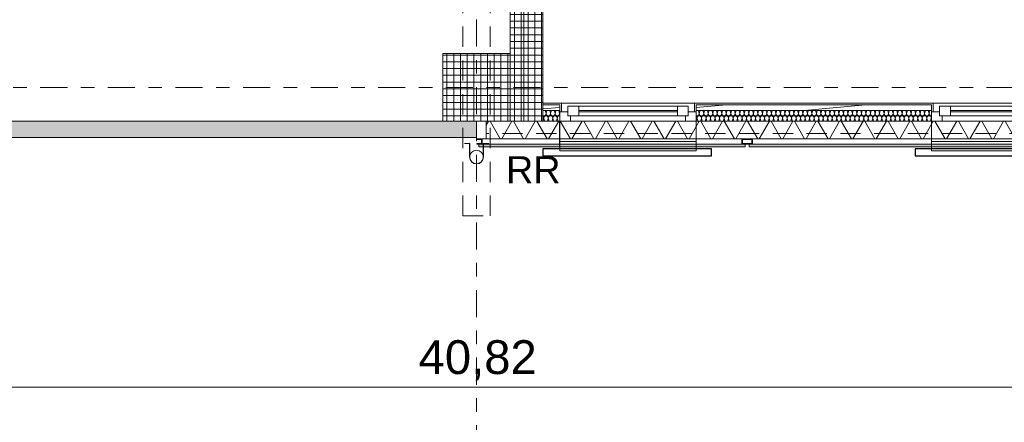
# Model space of a CAD drawing. Header units: metres. Extents: x -167 to 233, y -155 to 122.
# Tile 13 of 68: x 34.37 to 41.66, y 26.11 to 29.09. Entities that reach past the tile are written whole.
import ezdxf
from ezdxf.enums import TextEntityAlignment as Align

# ---------------------------------------------------------------- set-up
doc = ezdxf.new("R2010")
doc.units = ezdxf.units.M
doc.header["$MEASUREMENT"] = 0
for name, pattern in [('Raster', [0.4, 0.2, -0.1, 0, -0.1]), ('Strichlinie eng', [0.23, 0.15, -0.08]), ('Untersicht', [0.2, 0.15, -0.05]), ('Wipeout_Contour', [1, 0, -1])]:
    doc.linetypes.add(name, pattern=pattern)
for name, color, linetype in [('10 Fassade', 7, 'Continuous'), ('10 Stütze', 7, 'Continuous'), ('10 Wand außen', 7, 'Continuous'), ('10 Wand innen tragend', 7, 'Continuous'), ('20 Decke', 7, 'Continuous'), ('20 Träger', 7, 'Continuous'), ('30 Dachentwässerung', 7, 'Continuous'), ('40 Absturzsicherung', 7, 'Continuous'), ('50 Sanitäreinrichtung', 7, 'Continuous'), ('90 Achsraster', 7, 'Continuous'), ('94 Genehmigungsplanung Bemaßung', 7, 'Continuous')]:
    doc.layers.add(name, color=color, linetype=linetype)
doc.styles.add('ERSTELLTER_STIL_1', font='arial.ttf')
doc.styles.add('ERSTELLTER_STIL_2', font='arial.ttf')
doc.dimstyles.new('ERSTELLTER_STIL__1', dxfattribs={"dimtxt": 0.25, "dimasz": 0.19, "dimexe": 0.18, "dimexo": 0.1, "dimgap": 0, "dimtad": 1, "dimtih": 1, "dimtoh": 1, "dimzin": 0, "dimdsep": 46, "dimtxsty": 'ERSTELLTER_STIL_1', "dimblk": 'ARROWHEAD_6', "dimblk1": 'ARROWHEAD_6', "dimblk2": 'ARROWHEAD_6', "dimcen": 0.09, "dimclrd": 7, "dimclre": 7, "dimclrt": 7, "dimazin": 0, "dimtfac": 1, "dimtdec": 4, "dimtmove": 0, "dimatfit": 3, "dimfxl": 1, "dimtolj": 1, "dimtzin": 0, "dimarcsym": 0})
pattern_1 = [(0, (27236.132094, 33357.27905), (0, 0.05), []), (90, (27236.132094, 33357.27905), (-0.05, 0), [])]
pattern_2 = [(0, (27236.132094, 33357.27905), (0, 0.075), [0, -0.075])]
pattern_3 = [(5, (27236.13209, 33357.27905), (-0.00784401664, 0.08965752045), [])]

# ---------------------------------------------------------------- blocks, each defined once
blk = doc.blocks.new('Rechteck Raster Kassetten Fassade - ACB_2')
at = {"layer": '50 Sanitäreinrichtung', "linetype": 'Continuous', "lineweight": 0, "true_color": 0x9e9e9e}
for points in [[(0.04, 0.13), (0.04, 0.17), (0, 0.17), (0, 0.165), (0.035, 0.165), (0.035, 0.135), (0, 0.135), (0, 0.13)], [(0.015, 0.19), (0.015, 0.17), (1.985, 0.17), (1.985, 0.19)], [(2.015, 0.19), (2.015, 0.17), (3.985, 0.17), (3.985, 0.19)]]:
    blk.add_hatch(color=253, dxfattribs=at).paths.add_polyline_path(points)
h = blk.add_hatch(color=253, dxfattribs=at)
h.paths.add_polyline_path([(2.04, 0.13), (2.04, 0.17), (1.96, 0.17), (1.96, 0.13)])
h.paths.add_polyline_path([(1.965, 0.165), (2.035, 0.165), (2.035, 0.135), (1.965, 0.135)], flags=0)
at = {"layer": '50 Sanitäreinrichtung', "linetype": 'Continuous', "lineweight": 18}
h = blk.add_hatch(dxfattribs=at)
h.set_pattern_fill('Dämmung__weich_0001', color=8, style=0, pattern_type=2)
h.set_pattern_definition([(60, (0, 0), (-0.1299038, 0.075), []), (120, (0, 0), (0.1299038, 0.075), [])])
h.paths.add_polyline_path([(0, 0), (20.25, 0), (20.38, 0.13), (0, 0.13)])
at = {"layer": '50 Sanitäreinrichtung', "color": 251, "linetype": 'Continuous', "lineweight": 18, "true_color": 0x5f5f5f}
for p, q in [((0.04, 0.17), (0, 0.17)), ((0, 0.17), (0, 0.165)), ((0.04, 0.17), (0, 0.17)), ((0, 0.17), (0, 0.165)), ((0.035, 0.165), (0, 0.165)), ((0.035, 0.165), (0, 0.165)), ((1.985, 0.19), (0.015, 0.19)), ((0.015, 0.19), (0.015, 0.17)), ((1.985, 0.19), (0.015, 0.19)), ((0.015, 0.19), (0.015, 0.17)), ((0.015, 0.17), (1.985, 0.17)), ((0.015, 0.17), (1.985, 0.17)), ((0.035, 0.165), (0.035, 0.135)), ((0.035, 0.165), (0.035, 0.135)), ((0.04, 0.17), (0.04, 0.13)), ((0.04, 0.17), (0.04, 0.13)), ((1.6236, 0.19), (0.6136, 0.19)), ((0.6136, 0), (0.6136, 0.19)), ((1.6236, 0), (1.6236, 0.19)), ((2.04, 0.17), (1.96, 0.17)), ((1.96, 0.17), (1.96, 0.13)), ((2.04, 0.17), (1.96, 0.17)), ((1.96, 0.17), (1.96, 0.13)), ((1.965, 0.165), (1.965, 0.135)), ((2.035, 0.165), (1.965, 0.165)), ((1.965, 0.165), (1.965, 0.135)), ((2.035, 0.165), (1.965, 0.165)), ((1.985, 0.17), (1.985, 0.19)), ((1.985, 0.17), (1.985, 0.19)), ((3.985, 0.19), (2.015, 0.19)), ((2.015, 0.19), (2.015, 0.17)), ((3.985, 0.19), (2.015, 0.19)), ((2.015, 0.19), (2.015, 0.17)), ((2.015, 0.17), (3.985, 0.17)), ((2.015, 0.17), (3.985, 0.17)), ((2.035, 0.165), (2.035, 0.135)), ((2.035, 0.165), (2.035, 0.135)), ((2.04, 0.17), (2.04, 0.13)), ((2.04, 0.17), (2.04, 0.13)), ((4.3736, 0.19), (3.3636, 0.19)), ((3.3636, 0), (3.3636, 0.19)), ((0.035, 0.135), (0, 0.135)), ((0, 0.135), (0, 0.13)), ((0.035, 0.135), (0, 0.135)), ((0, 0.135), (0, 0.13)), ((0.04, 0.13), (0, 0.13)), ((0.04, 0.13), (0, 0.13)), ((20.38, 0.13), (0, 0.13)), ((2.04, 0.13), (1.96, 0.13)), ((2.04, 0.13), (1.96, 0.13)), ((2.035, 0.135), (1.965, 0.135)), ((2.035, 0.135), (1.965, 0.135)), ((0, 0), (20.25, 0)), ((0.6136, 0), (1.6236, 0)), ((3.3636, 0), (4.3736, 0))]:
    blk.add_line(p, q, dxfattribs=at)
at = {"layer": '50 Sanitäreinrichtung', "color": 251, "linetype": 'Strichlinie eng', "lineweight": 18, "true_color": 0x5f5f5f}
blk.add_line((20.34, 0.09), (0, 0.09), dxfattribs=at)
blk = doc.blocks.new('*X36', base_point=(27236.1321, 33357.279))
at = {"layer": '10 Wand außen', "color": 8, "linetype": 'Continuous', "lineweight": 18}
for p, q in [((38.2654, 28.3957), (38.2594, 28.4197)), ((38.2654, 28.3957), (38.2714, 28.4197)), ((38.2988, 28.3957), (38.2928, 28.4197)), ((38.2988, 28.3957), (38.3048, 28.4197)), ((38.3321, 28.3957), (38.3261, 28.4197)), ((38.3321, 28.3957), (38.3381, 28.4197)), ((38.3654, 28.3957), (38.3594, 28.4197)), ((38.2431, 28.3397), (38.2488, 28.3624)), ((38.2544, 28.3397), (38.2488, 28.3624)), ((38.2764, 28.3397), (38.2821, 28.3624)), ((38.2878, 28.3397), (38.2821, 28.3624)), ((38.3098, 28.3397), (38.3154, 28.3624)), ((38.3211, 28.3397), (38.3154, 28.3624)), ((38.3431, 28.3397), (38.3488, 28.3624)), ((38.3544, 28.3397), (38.3488, 28.3624)), ((38.3654, 28.3957), (38.3668, 28.4013))]:
    blk.add_line(p, q, dxfattribs=at)
for centre, start, end in [((38.2488, 28.3957), 242.58527, 270), ((38.2321, 28.3624), 0, 57.3455), ((38.2488, 28.3957), 270, 0), ((38.2654, 28.3624), 90, 180), ((38.2821, 28.3957), 180, 270), ((38.2654, 28.3624), 0, 90), ((38.2821, 28.3957), 270, 0), ((38.2988, 28.3624), 90, 180), ((38.3154, 28.3957), 180, 270), ((38.2988, 28.3624), 0, 90), ((38.3154, 28.3957), 270, 0), ((38.3321, 28.3624), 90, 180), ((38.3488, 28.3957), 180, 270), ((38.3321, 28.3624), 0, 90), ((38.3488, 28.3957), 270, 0), ((38.3654, 28.3624), 90, 180), ((38.3821, 28.3957), 180, 203.71536), ((38.3654, 28.3624), 85.15588, 90)]:
    blk.add_arc(centre, 0.0167, start, end, dxfattribs=at)
blk = doc.blocks.new('*X37', base_point=(27236.1321, 33357.279))
at = {"layer": '10 Wand außen', "color": 8, "linetype": 'Continuous', "lineweight": 18}
for p, q in [((39.3988, 28.3957), (39.3928, 28.4197)), ((39.3988, 28.3957), (39.4048, 28.4197)), ((39.4321, 28.3957), (39.4261, 28.4197)), ((39.4321, 28.3957), (39.4381, 28.4197)), ((39.4654, 28.3957), (39.4594, 28.4197)), ((39.4654, 28.3957), (39.4714, 28.4197)), ((39.4988, 28.3957), (39.4928, 28.4197)), ((39.4988, 28.3957), (39.5048, 28.4197)), ((39.5321, 28.3957), (39.5261, 28.4197)), ((39.5321, 28.3957), (39.5381, 28.4197)), ((39.5654, 28.3957), (39.5594, 28.4197)), ((39.5654, 28.3957), (39.5714, 28.4197)), ((39.5988, 28.3957), (39.5928, 28.4197)), ((39.5988, 28.3957), (39.6048, 28.4197)), ((39.6321, 28.3957), (39.6261, 28.4197)), ((39.6321, 28.3957), (39.6381, 28.4197)), ((39.6654, 28.3957), (39.6594, 28.4197)), ((39.6654, 28.3957), (39.6714, 28.4197)), ((39.6988, 28.3957), (39.6928, 28.4197)), ((39.6988, 28.3957), (39.7048, 28.4197)), ((39.7321, 28.3957), (39.7261, 28.4197)), ((39.7321, 28.3957), (39.7381, 28.4197)), ((39.7654, 28.3957), (39.7594, 28.4197)), ((39.7654, 28.3957), (39.7714, 28.4197)), ((39.7988, 28.3957), (39.7928, 28.4197)), ((39.7988, 28.3957), (39.8048, 28.4197)), ((39.8321, 28.3957), (39.8261, 28.4197)), ((39.8321, 28.3957), (39.8381, 28.4197)), ((39.8654, 28.3957), (39.8594, 28.4197)), ((39.8654, 28.3957), (39.8714, 28.4197)), ((39.8988, 28.3957), (39.8928, 28.4197)), ((39.8988, 28.3957), (39.9048, 28.4197)), ((39.9321, 28.3957), (39.9261, 28.4197)), ((39.9321, 28.3957), (39.9381, 28.4197)), ((39.9654, 28.3957), (39.9594, 28.4197)), ((39.9654, 28.3957), (39.9714, 28.4197)), ((39.9988, 28.3957), (39.9928, 28.4197)), ((39.9988, 28.3957), (40.0048, 28.4197)), ((40.0321, 28.3957), (40.0261, 28.4197)), ((40.0321, 28.3957), (40.0381, 28.4197)), ((40.0654, 28.3957), (40.0594, 28.4197)), ((40.0654, 28.3957), (40.0714, 28.4197)), ((40.0988, 28.3957), (40.0928, 28.4197)), ((40.0988, 28.3957), (40.1048, 28.4197)), ((40.1321, 28.3957), (40.1261, 28.4197)), ((40.1321, 28.3957), (40.1381, 28.4197)), ((40.1654, 28.3957), (40.1594, 28.4197)), ((40.1654, 28.3957), (40.1714, 28.4197)), ((40.1988, 28.3957), (40.1928, 28.4197)), ((40.1988, 28.3957), (40.2048, 28.4197)), ((40.2321, 28.3957), (40.2261, 28.4197)), ((40.2321, 28.3957), (40.2381, 28.4197)), ((40.2654, 28.3957), (40.2594, 28.4197)), ((40.2654, 28.3957), (40.2714, 28.4197)), ((40.2988, 28.3957), (40.2928, 28.4197)), ((40.2988, 28.3957), (40.3048, 28.4197)), ((40.3321, 28.3957), (40.3261, 28.4197)), ((40.3321, 28.3957), (40.3381, 28.4197)), ((40.3654, 28.3957), (40.3594, 28.4197)), ((40.3654, 28.3957), (40.3714, 28.4197)), ((40.3988, 28.3957), (40.3928, 28.4197)), ((40.3988, 28.3957), (40.4048, 28.4197)), ((40.4321, 28.3957), (40.4261, 28.4197)), ((40.4321, 28.3957), (40.4381, 28.4197)), ((40.4654, 28.3957), (40.4594, 28.4197)), ((40.4654, 28.3957), (40.4714, 28.4197)), ((40.4988, 28.3957), (40.4928, 28.4197)), ((40.4988, 28.3957), (40.5048, 28.4197)), ((40.5321, 28.3957), (40.5261, 28.4197)), ((40.5321, 28.3957), (40.5381, 28.4197)), ((40.5654, 28.3957), (40.5594, 28.4197)), ((40.5654, 28.3957), (40.5714, 28.4197)), ((40.5988, 28.3957), (40.5928, 28.4197)), ((40.5988, 28.3957), (40.6048, 28.4197)), ((40.6321, 28.3957), (40.6261, 28.4197)), ((40.6321, 28.3957), (40.6381, 28.4197)), ((40.6654, 28.3957), (40.6594, 28.4197)), ((40.6654, 28.3957), (40.6714, 28.4197)), ((40.6988, 28.3957), (40.6928, 28.4197)), ((40.6988, 28.3957), (40.7048, 28.4197)), ((40.7321, 28.3957), (40.7261, 28.4197)), ((40.7321, 28.3957), (40.7381, 28.4197)), ((40.7654, 28.3957), (40.7594, 28.4197)), ((40.7654, 28.3957), (40.7714, 28.4197)), ((40.7988, 28.3957), (40.7928, 28.4197)), ((40.7988, 28.3957), (40.8048, 28.4197)), ((40.8321, 28.3957), (40.8261, 28.4197)), ((40.8321, 28.3957), (40.8381, 28.4197)), ((40.8654, 28.3957), (40.8594, 28.4197)), ((40.8654, 28.3957), (40.8714, 28.4197)), ((40.8988, 28.3957), (40.8928, 28.4197)), ((40.8988, 28.3957), (40.9048, 28.4197)), ((40.9321, 28.3957), (40.9261, 28.4197)), ((40.9321, 28.3957), (40.9381, 28.4197)), ((40.9654, 28.3957), (40.9594, 28.4197)), ((40.9654, 28.3957), (40.9714, 28.4197)), ((40.9988, 28.3957), (40.9928, 28.4197)), ((40.9988, 28.3957), (41.0048, 28.4197)), ((41.0321, 28.3957), (41.0261, 28.4197)), ((41.0321, 28.3957), (41.0381, 28.4197)), ((41.0654, 28.3957), (41.0594, 28.4197)), ((41.0654, 28.3957), (41.0714, 28.4197)), ((41.0988, 28.3957), (41.0928, 28.4197)), ((41.0988, 28.3957), (41.1048, 28.4197)), ((39.3768, 28.3413), (39.3821, 28.3624)), ((39.3878, 28.3397), (39.3821, 28.3624)), ((39.4098, 28.3397), (39.4154, 28.3624)), ((39.4211, 28.3397), (39.4154, 28.3624)), ((39.4431, 28.3397), (39.4488, 28.3624)), ((39.4544, 28.3397), (39.4488, 28.3624)), ((39.4764, 28.3397), (39.4821, 28.3624)), ((39.4878, 28.3397), (39.4821, 28.3624)), ((39.5098, 28.3397), (39.5154, 28.3624)), ((39.5211, 28.3397), (39.5154, 28.3624)), ((39.5431, 28.3397), (39.5488, 28.3624)), ((39.5544, 28.3397), (39.5488, 28.3624)), ((39.5764, 28.3397), (39.5821, 28.3624)), ((39.5878, 28.3397), (39.5821, 28.3624)), ((39.6098, 28.3397), (39.6154, 28.3624)), ((39.6211, 28.3397), (39.6154, 28.3624)), ((39.6431, 28.3397), (39.6488, 28.3624)), ((39.6544, 28.3397), (39.6488, 28.3624)), ((39.6764, 28.3397), (39.6821, 28.3624)), ((39.6878, 28.3397), (39.6821, 28.3624)), ((39.7098, 28.3397), (39.7154, 28.3624)), ((39.7211, 28.3397), (39.7154, 28.3624)), ((39.7431, 28.3397), (39.7488, 28.3624)), ((39.7544, 28.3397), (39.7488, 28.3624)), ((39.7764, 28.3397), (39.7821, 28.3624)), ((39.7878, 28.3397), (39.7821, 28.3624)), ((39.8098, 28.3397), (39.8154, 28.3624)), ((39.8211, 28.3397), (39.8154, 28.3624)), ((39.8431, 28.3397), (39.8488, 28.3624)), ((39.8544, 28.3397), (39.8488, 28.3624)), ((39.8764, 28.3397), (39.8821, 28.3624)), ((39.8878, 28.3397), (39.8821, 28.3624)), ((39.9098, 28.3397), (39.9154, 28.3624)), ((39.9211, 28.3397), (39.9154, 28.3624)), ((39.9431, 28.3397), (39.9488, 28.3624)), ((39.9544, 28.3397), (39.9488, 28.3624)), ((39.9764, 28.3397), (39.9821, 28.3624)), ((39.9878, 28.3397), (39.9821, 28.3624)), ((40.0098, 28.3397), (40.0154, 28.3624)), ((40.0211, 28.3397), (40.0154, 28.3624)), ((40.0431, 28.3397), (40.0488, 28.3624)), ((40.0544, 28.3397), (40.0488, 28.3624)), ((40.0764, 28.3397), (40.0821, 28.3624)), ((40.0878, 28.3397), (40.0821, 28.3624)), ((40.1098, 28.3397), (40.1154, 28.3624)), ((40.1211, 28.3397), (40.1154, 28.3624)), ((40.1431, 28.3397), (40.1488, 28.3624)), ((40.1544, 28.3397), (40.1488, 28.3624)), ((40.1764, 28.3397), (40.1821, 28.3624)), ((40.1878, 28.3397), (40.1821, 28.3624)), ((40.2098, 28.3397), (40.2154, 28.3624)), ((40.2211, 28.3397), (40.2154, 28.3624)), ((40.2431, 28.3397), (40.2488, 28.3624)), ((40.2544, 28.3397), (40.2488, 28.3624)), ((40.2764, 28.3397), (40.2821, 28.3624)), ((40.2878, 28.3397), (40.2821, 28.3624)), ((40.3098, 28.3397), (40.3154, 28.3624)), ((40.3211, 28.3397), (40.3154, 28.3624)), ((40.3431, 28.3397), (40.3488, 28.3624)), ((40.3544, 28.3397), (40.3488, 28.3624)), ((40.3764, 28.3397), (40.3821, 28.3624)), ((40.3878, 28.3397), (40.3821, 28.3624)), ((40.4098, 28.3397), (40.4154, 28.3624)), ((40.4211, 28.3397), (40.4154, 28.3624)), ((40.4431, 28.3397), (40.4488, 28.3624)), ((40.4544, 28.3397), (40.4488, 28.3624)), ((40.4764, 28.3397), (40.4821, 28.3624)), ((40.4878, 28.3397), (40.4821, 28.3624)), ((40.5098, 28.3397), (40.5154, 28.3624)), ((40.5211, 28.3397), (40.5154, 28.3624)), ((40.5431, 28.3397), (40.5488, 28.3624)), ((40.5544, 28.3397), (40.5488, 28.3624)), ((40.5764, 28.3397), (40.5821, 28.3624)), ((40.5878, 28.3397), (40.5821, 28.3624)), ((40.6098, 28.3397), (40.6154, 28.3624)), ((40.6211, 28.3397), (40.6154, 28.3624)), ((40.6431, 28.3397), (40.6488, 28.3624)), ((40.6544, 28.3397), (40.6488, 28.3624)), ((40.6764, 28.3397), (40.6821, 28.3624)), ((40.6878, 28.3397), (40.6821, 28.3624)), ((40.7098, 28.3397), (40.7154, 28.3624)), ((40.7211, 28.3397), (40.7154, 28.3624)), ((40.7431, 28.3397), (40.7488, 28.3624)), ((40.7544, 28.3397), (40.7488, 28.3624)), ((40.7764, 28.3397), (40.7821, 28.3624)), ((40.7878, 28.3397), (40.7821, 28.3624)), ((40.8098, 28.3397), (40.8154, 28.3624)), ((40.8211, 28.3397), (40.8154, 28.3624)), ((40.8431, 28.3397), (40.8488, 28.3624)), ((40.8544, 28.3397), (40.8488, 28.3624)), ((40.8764, 28.3397), (40.8821, 28.3624)), ((40.8878, 28.3397), (40.8821, 28.3624)), ((40.9098, 28.3397), (40.9154, 28.3624)), ((40.9211, 28.3397), (40.9154, 28.3624)), ((40.9431, 28.3397), (40.9488, 28.3624)), ((40.9544, 28.3397), (40.9488, 28.3624)), ((40.9764, 28.3397), (40.9821, 28.3624)), ((40.9878, 28.3397), (40.9821, 28.3624)), ((41.0098, 28.3397), (41.0154, 28.3624)), ((41.0211, 28.3397), (41.0154, 28.3624)), ((41.0431, 28.3397), (41.0488, 28.3624)), ((41.0544, 28.3397), (41.0488, 28.3624)), ((41.0764, 28.3397), (41.0821, 28.3624)), ((41.0878, 28.3397), (41.0821, 28.3624)), ((41.1098, 28.3397), (41.1154, 28.3624)), ((41.1161, 28.3597), (41.1154, 28.3624))]:
    blk.add_line(p, q, dxfattribs=at)
for centre, start, end in [((39.3821, 28.3957), 251.60569, 270), ((39.3654, 28.3624), 0, 46.80801), ((39.3821, 28.3957), 270, 0), ((39.3988, 28.3624), 90, 180), ((39.4154, 28.3957), 180, 270), ((39.3988, 28.3624), 0, 90), ((39.4154, 28.3957), 270, 0), ((39.4321, 28.3624), 90, 180), ((39.4488, 28.3957), 180, 270), ((39.4321, 28.3624), 0, 90), ((39.4488, 28.3957), 270, 0), ((39.4654, 28.3624), 90, 180), ((39.4821, 28.3957), 180, 270), ((39.4654, 28.3624), 0, 90), ((39.4821, 28.3957), 270, 0), ((39.4988, 28.3624), 90, 180), ((39.5154, 28.3957), 180, 270), ((39.4988, 28.3624), 0, 90), ((39.5154, 28.3957), 270, 0), ((39.5321, 28.3624), 90, 180), ((39.5488, 28.3957), 180, 270), ((39.5321, 28.3624), 0, 90), ((39.5488, 28.3957), 270, 0), ((39.5654, 28.3624), 90, 180), ((39.5821, 28.3957), 180, 270), ((39.5654, 28.3624), 0, 90), ((39.5821, 28.3957), 270, 0), ((39.5988, 28.3624), 90, 180), ((39.6154, 28.3957), 180, 270), ((39.5988, 28.3624), 0, 90), ((39.6154, 28.3957), 270, 0), ((39.6321, 28.3624), 90, 180), ((39.6488, 28.3957), 180, 270), ((39.6321, 28.3624), 0, 90), ((39.6488, 28.3957), 270, 0), ((39.6654, 28.3624), 90, 180), ((39.6821, 28.3957), 180, 270), ((39.6654, 28.3624), 0, 90), ((39.6821, 28.3957), 270, 0), ((39.6988, 28.3624), 90, 180), ((39.7154, 28.3957), 180, 270), ((39.6988, 28.3624), 0, 90), ((39.7154, 28.3957), 270, 0), ((39.7321, 28.3624), 90, 180), ((39.7488, 28.3957), 180, 270), ((39.7321, 28.3624), 0, 90), ((39.7488, 28.3957), 270, 0), ((39.7654, 28.3624), 90, 180), ((39.7821, 28.3957), 180, 270), ((39.7654, 28.3624), 0, 90), ((39.7821, 28.3957), 270, 0), ((39.7988, 28.3624), 90, 180), ((39.8154, 28.3957), 180, 270), ((39.7988, 28.3624), 0, 90), ((39.8154, 28.3957), 270, 0), ((39.8321, 28.3624), 90, 180), ((39.8488, 28.3957), 180, 270), ((39.8321, 28.3624), 0, 90), ((39.8488, 28.3957), 270, 0), ((39.8654, 28.3624), 90, 180), ((39.8821, 28.3957), 180, 270), ((39.8654, 28.3624), 0, 90), ((39.8821, 28.3957), 270, 0), ((39.8988, 28.3624), 90, 180), ((39.9154, 28.3957), 180, 270), ((39.8988, 28.3624), 0, 90), ((39.9154, 28.3957), 270, 0), ((39.9321, 28.3624), 90, 180), ((39.9488, 28.3957), 180, 270), ((39.9321, 28.3624), 0, 90), ((39.9488, 28.3957), 270, 0), ((39.9654, 28.3624), 90, 180), ((39.9821, 28.3957), 180, 270), ((39.9654, 28.3624), 0, 90), ((39.9821, 28.3957), 270, 0), ((39.9988, 28.3624), 90, 180), ((40.0154, 28.3957), 180, 270), ((39.9988, 28.3624), 0, 90), ((40.0154, 28.3957), 270, 0), ((40.0321, 28.3624), 90, 180), ((40.0488, 28.3957), 180, 270), ((40.0321, 28.3624), 0, 90), ((40.0488, 28.3957), 270, 0), ((40.0654, 28.3624), 90, 180), ((40.0821, 28.3957), 180, 270), ((40.0654, 28.3624), 0, 90), ((40.0821, 28.3957), 270, 0), ((40.0988, 28.3624), 90, 180), ((40.1154, 28.3957), 180, 270), ((40.0988, 28.3624), 0, 90), ((40.1154, 28.3957), 270, 0), ((40.1321, 28.3624), 90, 180), ((40.1488, 28.3957), 180, 270), ((40.1321, 28.3624), 0, 90), ((40.1488, 28.3957), 270, 0), ((40.1654, 28.3624), 90, 180), ((40.1821, 28.3957), 180, 270), ((40.1654, 28.3624), 0, 90), ((40.1821, 28.3957), 270, 0), ((40.1988, 28.3624), 90, 180), ((40.2154, 28.3957), 180, 270), ((40.1988, 28.3624), 0, 90), ((40.2154, 28.3957), 270, 0), ((40.2321, 28.3624), 90, 180), ((40.2488, 28.3957), 180, 270), ((40.2321, 28.3624), 0, 90), ((40.2488, 28.3957), 270, 0), ((40.2654, 28.3624), 90, 180), ((40.2821, 28.3957), 180, 270), ((40.2654, 28.3624), 0, 90), ((40.2821, 28.3957), 270, 0), ((40.2988, 28.3624), 90, 180), ((40.3154, 28.3957), 180, 270), ((40.2988, 28.3624), 0, 90), ((40.3154, 28.3957), 270, 0), ((40.3321, 28.3624), 90, 180), ((40.3488, 28.3957), 180, 270), ((40.3321, 28.3624), 0, 90), ((40.3488, 28.3957), 270, 0), ((40.3654, 28.3624), 90, 180), ((40.3821, 28.3957), 180, 270), ((40.3654, 28.3624), 0, 90), ((40.3821, 28.3957), 270, 0), ((40.3988, 28.3624), 90, 180), ((40.4154, 28.3957), 180, 270), ((40.3988, 28.3624), 0, 90), ((40.4154, 28.3957), 270, 0), ((40.4321, 28.3624), 90, 180), ((40.4488, 28.3957), 180, 270), ((40.4321, 28.3624), 0, 90), ((40.4488, 28.3957), 270, 0), ((40.4654, 28.3624), 90, 180), ((40.4821, 28.3957), 180, 270), ((40.4654, 28.3624), 0, 90), ((40.4821, 28.3957), 270, 0), ((40.4988, 28.3624), 90, 180), ((40.5154, 28.3957), 180, 270), ((40.4988, 28.3624), 0, 90), ((40.5154, 28.3957), 270, 0), ((40.5321, 28.3624), 90, 180), ((40.5488, 28.3957), 180, 270), ((40.5321, 28.3624), 0, 90), ((40.5488, 28.3957), 270, 0), ((40.5654, 28.3624), 90, 180), ((40.5821, 28.3957), 180, 270), ((40.5654, 28.3624), 0, 90), ((40.5821, 28.3957), 270, 0), ((40.5988, 28.3624), 90, 180), ((40.6154, 28.3957), 180, 270), ((40.5988, 28.3624), 0, 90), ((40.6154, 28.3957), 270, 0), ((40.6321, 28.3624), 90, 180), ((40.6488, 28.3957), 180, 270), ((40.6321, 28.3624), 0, 90), ((40.6488, 28.3957), 270, 0), ((40.6654, 28.3624), 90, 180), ((40.6821, 28.3957), 180, 270), ((40.6654, 28.3624), 0, 90), ((40.6821, 28.3957), 270, 0), ((40.6988, 28.3624), 90, 180), ((40.7154, 28.3957), 180, 270), ((40.6988, 28.3624), 0, 90), ((40.7154, 28.3957), 270, 0), ((40.7321, 28.3624), 90, 180), ((40.7488, 28.3957), 180, 270), ((40.7321, 28.3624), 0, 90), ((40.7488, 28.3957), 270, 0), ((40.7654, 28.3624), 90, 180), ((40.7821, 28.3957), 180, 270), ((40.7654, 28.3624), 0, 90), ((40.7821, 28.3957), 270, 0), ((40.7988, 28.3624), 90, 180), ((40.8154, 28.3957), 180, 270), ((40.7988, 28.3624), 0, 90), ((40.8154, 28.3957), 270, 0), ((40.8321, 28.3624), 90, 180), ((40.8488, 28.3957), 180, 270), ((40.8321, 28.3624), 0, 90), ((40.8488, 28.3957), 270, 0), ((40.8654, 28.3624), 90, 180), ((40.8821, 28.3957), 180, 270), ((40.8654, 28.3624), 0, 90), ((40.8821, 28.3957), 270, 0), ((40.8988, 28.3624), 90, 180), ((40.9154, 28.3957), 180, 270), ((40.8988, 28.3624), 0, 90), ((40.9154, 28.3957), 270, 0), ((40.9321, 28.3624), 90, 180), ((40.9488, 28.3957), 180, 270), ((40.9321, 28.3624), 0, 90), ((40.9488, 28.3957), 270, 0), ((40.9654, 28.3624), 90, 180), ((40.9821, 28.3957), 180, 270), ((40.9654, 28.3624), 0, 90), ((40.9821, 28.3957), 270, 0), ((40.9988, 28.3624), 90, 180), ((41.0154, 28.3957), 180, 270), ((40.9988, 28.3624), 0, 90), ((41.0154, 28.3957), 270, 0), ((41.0321, 28.3624), 90, 180), ((41.0488, 28.3957), 180, 270), ((41.0321, 28.3624), 0, 90), ((41.0488, 28.3957), 270, 0), ((41.0654, 28.3624), 90, 180), ((41.0821, 28.3957), 180, 270), ((41.0654, 28.3624), 0, 90), ((41.0821, 28.3957), 270, 0), ((41.0988, 28.3624), 90, 180), ((41.1154, 28.3957), 180, 270), ((41.0988, 28.3624), 0, 90), ((41.1154, 28.3957), 270, 272.26789), ((41.1321, 28.3624), 163.82776, 180)]:
    blk.add_arc(centre, 0.0167, start, end, dxfattribs=at)
blk = doc.blocks.new('1-Flügelfenster 27')
at = {"layer": '10 Wand außen', "color": 7, "linetype": 'Continuous', "lineweight": 18}
for p, q in [((-0.505, 0.0625), (-0.4925, 0.0625)), ((-0.505, 0), (-0.445, 0)), ((-0.505, -0.07), (-0.505, 0)), ((-0.505, -0.07), (-0.505, 0)), ((-0.4925, 0), (-0.4925, 0.0625)), ((-0.445, -0.03), (-0.445, 0.04)), ((-0.445, 0.04), (-0.365, 0.04)), ((-0.445, 0), (-0.445, -0.03)), ((-0.365, 0.04), (0.365, 0.04)), ((-0.365, 0.04), (-0.365, -0.03)), ((-0.365, 0.01), (0.365, 0.01)), ((0.365, -0.03), (0.365, 0.04)), ((0.365, 0.04), (0.445, 0.04)), ((0.445, 0.04), (0.445, -0.03)), ((0.445, -0.03), (0.445, 0)), ((0.445, 0), (0.505, 0)), ((0.505, 0.0625), (0.4925, 0.0625)), ((0.4925, 0), (0.4925, 0.0625)), ((0.505, -0.07), (0.505, 0)), ((0.505, -0.07), (0.505, 0)), ((-0.425, -0.07), (-0.505, -0.07)), ((-0.445, -0.03), (-0.425, -0.03)), ((-0.365, -0.03), (-0.445, -0.03)), ((-0.425, -0.03), (-0.425, -0.07)), ((0.425, -0.07), (-0.425, -0.07)), ((0.365, 0), (-0.365, 0)), ((0.365, -0.03), (-0.365, -0.03)), ((0.445, -0.03), (0.365, -0.03)), ((0.425, -0.07), (0.425, -0.03)), ((0.425, -0.03), (0.445, -0.03)), ((0.505, -0.07), (0.425, -0.07))]:
    blk.add_line(p, q, dxfattribs=at)
at = {"layer": '10 Wand außen', "color": 7, "linetype": 'Continuous', "lineweight": 13}
for p, q in [((-0.4925, 0.0625), (0.4925, 0.0625)), ((-0.505, -0.07), (-0.505, -0.29)), ((-0.505, -0.07), (-0.505, -0.22)), ((0.505, -0.29), (0.505, -0.07)), ((0.505, -0.22), (0.505, -0.07)), ((-0.505, -0.22), (0.505, -0.22)), ((-0.505, -0.29), (0.505, -0.29))]:
    blk.add_line(p, q, dxfattribs=at)
at = {"layer": '10 Wand außen', "color": 7, "linetype": 'Strichlinie eng', "lineweight": 13}
blk.add_line((-0.505, -0.07), (0.505, -0.07), dxfattribs=at)
blk = doc.blocks.new('Standard-Rastermarker_137')
at = {"layer": '90 Achsraster', "color": 14, "linetype": 'Raster', "lineweight": 18, "true_color": 0xa80000}
blk.add_line((1, 0), (24.7309, 0), dxfattribs=at)
at = {"layer": '90 Achsraster', "color": 14, "lineweight": 18, "true_color": 0xa80000, "style": 'ERSTELLTER_STIL_2'}
for tag, p in [('AC_MarkerText_1_0', (-0.5686, -0.0686)), ('AC_MarkerText_1_1', (25.8623, -0.0686))]:
    blk.add_attdef(tag, text='', height=0.3, rotation=90, dxfattribs=at).set_placement(p, align=Align.TOP_CENTER)
blk = doc.blocks.new('Standard-Rastermarker_139')
at = {"layer": '90 Achsraster', "color": 14, "linetype": 'Raster', "lineweight": 18, "true_color": 0xa80000}
blk.add_line((1, 0), (45.4427, 0), dxfattribs=at)
at = {"layer": '90 Achsraster', "color": 14, "lineweight": 18, "true_color": 0xa80000, "style": 'ERSTELLTER_STIL_2'}
for tag, p in [('AC_MarkerText_1_0', (-0.35, 0.15)), ('AC_MarkerText_1_1', (46.7927, 0.15))]:
    blk.add_attdef(tag, text='', height=0.3, dxfattribs=at).set_placement(p, align=Align.TOP_CENTER)
blk = doc.blocks.new('Sandwichpaneele Wand horizontal - ACB_2')
at = {"layer": '10 Fassade', "linetype": 'Continuous', "lineweight": 0, "true_color": 0x9e9e9e}
blk.add_hatch(color=253, dxfattribs=at).paths.add_polyline_path([(0, 0), (20.25, 0), (20.25, 0.12), (-0.12, 0.12)])
at = {"layer": '10 Fassade', "color": 7, "linetype": 'Continuous', "lineweight": 13}
for p, q in [((20.25, 0.12), (-0.12, 0.12)), ((20.25, 0), (20.25, 0.12)), ((0, 0), (20.25, 0))]:
    blk.add_line(p, q, dxfattribs=at)
blk = doc.blocks.new('Fallrohr 27')
at = {"layer": '30 Dachentwässerung', "color": 7, "linetype": 'Continuous', "lineweight": 13, "flags": 128}
for points in [[(-0.09, 0.05), (-0.0502, 0.05), (-0.0502, -0.05, 1), (0.0502, -0.05), (0.0502, 0.05), (0.09, 0.05), (0.09, 0.048), (0.052, 0.048), (0.052, -0.05, -1), (-0.052, -0.05), (-0.052, 0.048), (-0.09, 0.048)], [(-0.09, 0.05), (-0.0502, 0.05), (-0.0502, -0.05, 1), (0.0502, -0.05), (0.0502, 0.05), (0.09, 0.05), (0.09, 0.048), (0.052, 0.048), (0.052, -0.05, -1), (-0.052, -0.05), (-0.052, 0.048), (-0.09, 0.048)], [(-0.09, 0.05), (-0.0502, 0.05), (-0.0502, -0.05, 1), (0.0502, -0.05), (0.0502, 0.05), (0.09, 0.05), (0.09, 0.048), (0.052, 0.048), (0.052, -0.05, -1), (-0.052, -0.05), (-0.052, 0.048), (-0.09, 0.048)], [(0.05, -0.05, 1), (-0.05, -0.05, 1)]]:
    blk.add_lwpolyline(points, format="xyb", close=True, dxfattribs=at)
blk = doc.blocks.new('*D255', base_point=(27236.1321, 33357.279))
at = {"layer": '94 Genehmigungsplanung Bemaßung', "color": 7, "linetype": 'Continuous', "lineweight": 13}
for p, q in [((17.3411, 26.1863), (17.3411, 26.5613)), ((58.1625, 26.1863), (58.1625, 26.5613)), ((17.4411, 26.4738), (17.2411, 26.2738)), ((58.0625, 26.2738), (58.2625, 26.4738)), ((17.1911, 26.3738), (17.3411, 26.3738)), ((17.3411, 26.3738), (58.1625, 26.3738)), ((58.1625, 26.3738), (58.3125, 26.3738))]:
    blk.add_line(p, q, dxfattribs=at)
at = {"layer": '94 Genehmigungsplanung Bemaßung', "color": 7, "lineweight": 13, "insert": (37.3228, 26.4238), "char_height": 0.25, "attachment_point": 7, "style": 'ERSTELLTER_STIL_1'}
blk.add_mtext('\\A1;{\\pql;\\fArial|b0|i0|c0|p0;\\W1.000000;40,82}', dxfattribs=at)
blk = doc.blocks.new('ARROWHEAD_6')
at = {"color": 0, "linetype": 'Continuous', "lineweight": 0}
for p, q in [((-0.5, -0.5), (0.5, 0.5)), ((0, 0), (-1, 0))]:
    blk.add_line(p, q, dxfattribs=at)
blk = doc.blocks.new('*D263', base_point=(27236.1321, 33357.279))
at = {"layer": '94 Genehmigungsplanung Bemaßung', "color": 7, "linetype": 'Continuous', "lineweight": 13}
for p, q in [((17.3411, 24.7136), (17.3411, 25.0886)), ((58.1625, 24.7136), (58.1625, 25.0886)), ((17.4411, 25.0011), (17.2411, 24.8011)), ((58.0625, 24.8011), (58.2625, 25.0011)), ((17.1911, 24.9011), (17.3411, 24.9011)), ((17.3411, 24.9011), (58.1625, 24.9011)), ((58.1625, 24.9011), (58.3125, 24.9011))]:
    blk.add_line(p, q, dxfattribs=at)
at = {"layer": '94 Genehmigungsplanung Bemaßung', "color": 7, "lineweight": 13, "insert": (37.3228, 24.9511), "char_height": 0.25, "attachment_point": 7, "style": 'ERSTELLTER_STIL_1'}
blk.add_mtext('\\A1;{\\pql;\\fArial|b0|i0|c0|p0;\\W1.000000;40,82}', dxfattribs=at)

msp = doc.modelspace()

# ---------------------------------------------------------------- hatches: boundary and pattern name
at = {"layer": '10 Wand außen', "linetype": 'Continuous', "lineweight": 13, "true_color": 0x000100}
h = msp.add_hatch(dxfattribs=at)
h.set_pattern_fill('Gipskarton_0001', color=98, style=0, pattern_type=2)
h.set_pattern_definition(pattern_2)
h.paths.add_polyline_path([(38.3668, 28.4722), (38.2411, 28.4722), (38.2411, 28.4597), (38.3668, 28.4597)])
h = msp.add_hatch(dxfattribs=at)
h.set_pattern_fill('Holz__Vollholz__Längshol_AA', color=98, style=0, pattern_type=2)
h.set_pattern_definition(pattern_3)
h.paths.add_polyline_path([(38.2411, 28.4197), (38.3668, 28.4197), (38.3668, 28.4597), (38.2411, 28.4597)])
h = msp.add_hatch(dxfattribs=at)
h.set_pattern_fill('Gipskarton_0001', color=98, style=0, pattern_type=2)
h.set_pattern_definition(pattern_2)
h.paths.add_polyline_path([(38.3793, 28.4722), (38.3668, 28.4722), (38.3668, 28.4597), (38.3668, 28.4097), (38.3793, 28.4097)])
h = msp.add_hatch(dxfattribs=at)
h.set_pattern_fill('Gipskarton_0001', color=98, style=0, pattern_type=2)
h.set_pattern_definition(pattern_2)
h.paths.add_polyline_path([(39.3768, 28.4722), (39.3643, 28.4722), (39.3643, 28.4097), (39.3768, 28.4097), (39.3768, 28.4597)])
h = msp.add_hatch(dxfattribs=at)
h.set_pattern_fill('Gipskarton_0001', color=98, style=0, pattern_type=2)
h.set_pattern_definition(pattern_2)
h.paths.add_polyline_path([(41.1161, 28.4722), (39.3768, 28.4722), (39.3768, 28.4597), (41.1161, 28.4597)])
h = msp.add_hatch(dxfattribs=at)
h.set_pattern_fill('Holz__Vollholz__Längshol_AA', color=98, style=0, pattern_type=2)
h.set_pattern_definition(pattern_3)
h.paths.add_polyline_path([(41.1161, 28.4597), (39.3768, 28.4597), (39.3768, 28.4197), (41.1161, 28.4197)])
h = msp.add_hatch(dxfattribs=at)
h.set_pattern_fill('Gipskarton_0001', color=98, style=0, pattern_type=2)
h.set_pattern_definition(pattern_2)
h.paths.add_polyline_path([(41.1286, 28.4722), (41.1161, 28.4722), (41.1161, 28.4597), (41.1161, 28.4097), (41.1286, 28.4097)])
at = {"layer": '10 Wand innen tragend', "linetype": 'Continuous', "lineweight": 18}
h = msp.add_hatch(dxfattribs=at)
h.set_pattern_fill('Beton__Fertigteil_Stütze_B9', color=8, style=0, pattern_type=2)
h.set_pattern_definition(pattern_1)
h.paths.add_polyline_path([(38.0011, 28.3397), (38.2411, 28.3397), (38.2411, 34.8852), (38.0011, 34.8852)])

# ---------------------------------------------------------------- linework, layer by layer
at = {"layer": '10 Wand außen', "color": 7, "linetype": 'Continuous', "lineweight": 18}
for p, q in [((38.3668, 28.4597), (38.2411, 28.4597)), ((38.3668, 28.4197), (38.2411, 28.4197)), ((38.3668, 28.4722), (38.3793, 28.4722)), ((38.3668, 28.4597), (38.3668, 28.4097)), ((38.3668, 28.4097), (38.3793, 28.4097)), ((38.3668, 28.3397), (38.3668, 28.4097)), ((38.3793, 28.4097), (38.3793, 28.4722)), ((39.3643, 28.4097), (39.3643, 28.4722)), ((39.3768, 28.4722), (39.3643, 28.4722)), ((39.3768, 28.4097), (39.3643, 28.4097)), ((41.1161, 28.4597), (39.3768, 28.4597)), ((39.3768, 28.4597), (39.3768, 28.4097)), ((41.1161, 28.4197), (39.3768, 28.4197)), ((39.3768, 28.3397), (39.3768, 28.4097)), ((41.1161, 28.4722), (41.1286, 28.4722)), ((41.1161, 28.4597), (41.1161, 28.4097)), ((41.1161, 28.4097), (41.1286, 28.4097)), ((41.1161, 28.3397), (41.1161, 28.4097)), ((41.1286, 28.4097), (41.1286, 28.4722))]:
    msp.add_line(p, q, dxfattribs=at)
at = {"layer": '10 Wand außen', "color": 7, "linetype": 'Continuous', "lineweight": 18, "flags": 128}
for points in [[(38.3668, 28.4722), (38.2411, 28.4722)], [(38.2411, 28.4722), (38.2411, 28.3397)], [(41.1161, 28.4722), (39.3768, 28.4722)], [(38.2411, 28.3397), (38.3668, 28.3397)], [(39.3768, 28.3397), (41.1161, 28.3397)]]:
    msp.add_lwpolyline(points, dxfattribs=at)
at = {"layer": '10 Wand innen tragend', "color": 7, "linetype": 'Continuous', "lineweight": 13, "flags": 128}
for points in [[(38.0011, 34.8852), (38.0011, 28.3397)], [(38.2411, 28.3397), (38.2411, 34.8852)], [(38.0011, 28.3397), (38.2411, 28.3397)]]:
    msp.add_lwpolyline(points, dxfattribs=at)
at = {"layer": '20 Decke', "color": 7, "linetype": 'Continuous', "lineweight": 13, "flags": 128}
msp.add_lwpolyline([(38.1011, 43.8397), (38.1011, 28.3397), (38.2411, 28.3397), (42.5011, 28.3397), (42.5011, 28.8397), (43.0011, 28.8397), (43.0011, 28.3397), (47.5011, 28.3397), (47.5011, 28.8397), (48.0011, 28.8397), (48.0011, 28.4722), (52.5025, 28.4722), (52.5025, 28.8397), (53.0025, 28.8397), (53.0025, 28.3397), (57.5025, 28.3397), (57.5025, 28.8397), (58.0025, 28.8397), (58.0025, 43.8397), (47.5011, 43.8397), (43.0011, 43.8397), (43.0011, 43.3397), (42.5011, 43.3397), (42.5011, 43.8397)], close=True, dxfattribs=at)
at = {"layer": '20 Träger', "color": 7, "linetype": 'Untersicht', "lineweight": 18}
for q in [(37.6511, 44.5397), (37.8511, 27.6397)]:
    msp.add_line((37.6511, 27.6397), q, dxfattribs=at)
at = {"layer": '40 Absturzsicherung', "color": 250, "linetype": 'Continuous', "lineweight": 25, "true_color": 0x191919, "flags": 128}
for points in [[(39.4896, 28.0844), (39.4896, 28.1344), (38.2415, 28.1344), (38.2415, 28.0844)], [(42.2451, 28.0844), (42.2451, 28.1344), (40.9971, 28.1344), (40.9971, 28.0844)]]:
    msp.add_lwpolyline(points, close=True, dxfattribs=at)
at = {"layer": '40 Absturzsicherung', "color": 255, "linetype": 'Continuous', "lineweight": 18, "flags": 128}
for points in [[(39.4896, 28.0844), (39.4896, 28.1344), (38.2415, 28.1344), (38.2415, 28.0844)], [(42.2451, 28.0844), (42.2451, 28.1344), (40.9971, 28.1344), (40.9971, 28.0844)]]:
    msp.add_lwpolyline(points, close=True, dxfattribs=at)

# ---------------------------------------------------------------- block references
at = {"layer": '10 Wand außen', "color": 7, "lineweight": 35}
for name in ['*X36', '*X37']:
    msp.add_blockref(name, (27236.1321, 33357.279), dxfattribs=at)
at = {"layer": '10 Wand außen', "color": 7, "linetype": 'Continuous', "lineweight": 18, "xscale": -1}
for p in [(38.8718, 28.4097), (41.6211, 28.4097)]:
    msp.add_blockref('1-Flügelfenster 27', p, dxfattribs=at)
at = {"layer": '50 Sanitäreinrichtung', "color": 251, "linetype": 'Continuous', "lineweight": 18, "true_color": 0x5f5f5f, "xscale": -1, "rotation": 180}
msp.add_blockref('Rechteck Raster Kassetten Fassade - ACB_2', (37.7525, 28.3397), dxfattribs=at)

# ---------------------------------------------------------------- texts
at = {"layer": '10 Wand außen', "color": 7, "linetype": 'Continuous', "lineweight": 13, "insert": (37.9693, 28.0811), "char_height": 0.2, "attachment_point": 1, "style": 'ERSTELLTER_STIL_1'}
msp.add_mtext('\\A1;{\\pql;\\fArial|b0|i0|c0|p0;\\W1.000000;RR}', dxfattribs=at)

# ---------------------------------------------------------------- next in the draw order: wipeouts: each hides what was drawn before it
at = {"color": 254, "linetype": 'Wipeout_Contour', "lineweight": 0, "ltscale": 188.785627}
msp.add_wipeout([(37.7511, 28.2097), (37.8224, 28.2097), (37.8224, 28.3397), (37.7511, 28.3397)], dxfattribs=at).dxf.layer = '20 Träger'

# ---------------------------------------------------------------- next in the draw order: hatches: boundary and pattern name
at = {"layer": '10 Stütze', "linetype": 'Continuous', "lineweight": 18}
h = msp.add_hatch(dxfattribs=at)
h.set_pattern_fill('Beton__Fertigteil_Träger_1D', color=8, style=0, pattern_type=2)
h.set_pattern_definition(pattern_1)
h.paths.add_polyline_path([(37.5011, 28.8397), (37.5011, 28.3397), (38.0011, 28.3397), (38.0011, 28.8397)])

# ---------------------------------------------------------------- next in the draw order: linework, layer by layer
at = {"layer": '10 Stütze', "color": 7, "linetype": 'Continuous', "lineweight": 13, "flags": 128}
msp.add_lwpolyline([(37.5011, 28.8397), (37.5011, 28.3397), (38.0011, 28.3397), (38.0011, 28.8397)], close=True, dxfattribs=at)
at = {"layer": '20 Träger', "color": 7, "linetype": 'Untersicht', "lineweight": 18}
msp.add_line((37.8511, 27.6397), (37.8511, 44.5397), dxfattribs=at)
at = {"layer": '20 Träger', "color": 7, "linetype": 'Continuous', "lineweight": 13, "flags": 128}
for points in [[(37.8224, 28.3397), (37.7511, 28.3397)], [(37.7511, 28.3397), (37.7511, 28.2097)], [(37.8224, 28.2097), (37.8224, 28.3397)], [(37.7511, 28.2097), (37.8224, 28.2097)]]:
    msp.add_lwpolyline(points, dxfattribs=at)

# ---------------------------------------------------------------- next in the draw order: block references
at = {"layer": '10 Fassade', "color": 7, "linetype": 'Continuous', "lineweight": 13, "xscale": -1, "rotation": 180}
msp.add_blockref('Sandwichpaneele Wand horizontal - ACB_2', (17.5011, 28.3397), dxfattribs=at)
at = {"layer": '30 Dachentwässerung', "color": 7, "linetype": 'Continuous', "lineweight": 13, "xscale": -1}
msp.add_blockref('Fallrohr 27', (37.7511, 28.1257), dxfattribs=at)
at = {"layer": '90 Achsraster', "color": 7, "linetype": 'Continuous', "lineweight": 18, "rotation": 270}
msp.add_blockref('Standard-Rastermarker_137', (37.7511, 47.5916), dxfattribs=at)
at = {"layer": '90 Achsraster', "color": 7, "linetype": 'Continuous', "lineweight": 18}
msp.add_blockref('Standard-Rastermarker_139', (13.5244, 28.5897), dxfattribs=at)

# ---------------------------------------------------------------- next in the draw order: dimensions: what is measured, and where the dimension line sits
at = {"layer": '94 Genehmigungsplanung Bemaßung', "color": 7, "linetype": 'Continuous', "lineweight": 13}
for base, picture, middle in [((58.1625, 26.3738), '*D255', (37.7416, 26.5488)), ((58.1625, 24.9011), '*D263', (37.7416, 25.0761))]:
    dim = msp.add_linear_dim(base=base, p1=(17.3411, 28.1797), p2=(58.1625, 28.1797), dimstyle='ERSTELLTER_STIL__1', dxfattribs=at)
    dim.commit()
    dim.dimension.update_dxf_attribs({"geometry": picture, "text_midpoint": middle, "dimtype": 160})

doc.saveas('drawing.dxf')
